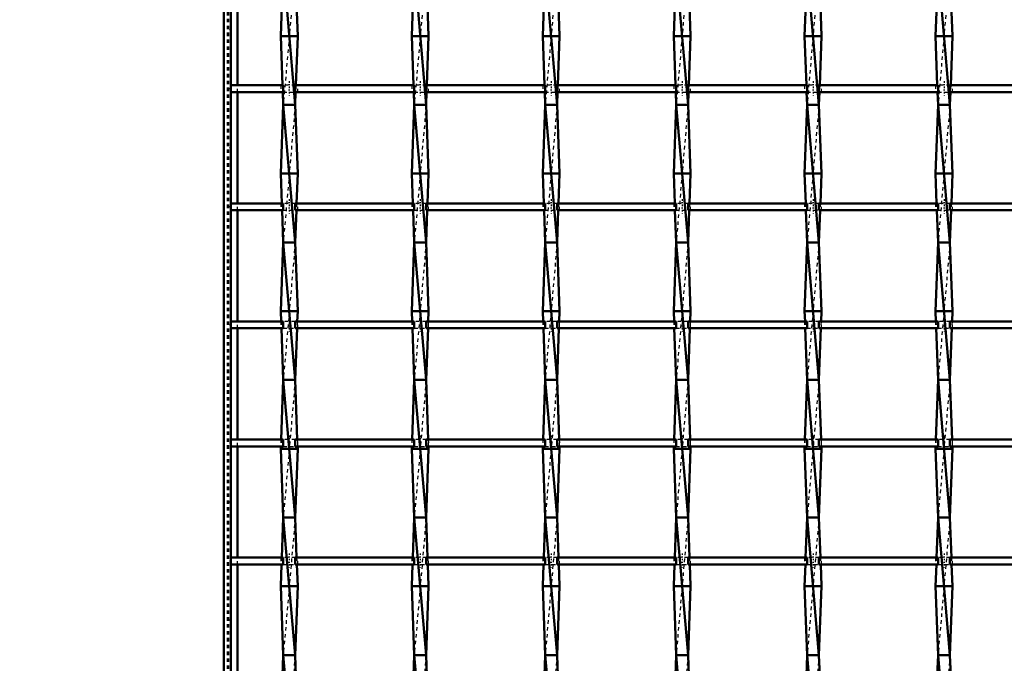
# Model space of a CAD drawing. Header units: millimetres. Extents: x -746 to 532, y -500 to 878.
# Tile 3 of 16: x -459 to -173, y -304 to -117. Entities that reach past the tile are written whole.
import ezdxf

# ---------------------------------------------------------------- set-up
doc = ezdxf.new("R2010")
doc.units = ezdxf.units.MM
doc.linetypes.add('Center', pattern=[1.5, 0.45, -0.5, 0.05, -0.5])
doc.linetypes.add('Dashed', pattern=[2, 1, -1])
for name, color, linetype, lineweight in [('2d ConnectionPoints', 7, 'Continuous', 50), ('AM_0', 7, 'Continuous', 50), ('AM_5', 3, 'Continuous', 25), ('AM_7', 7, 'Center', 25), ('AM_9', 6, 'Dashed', 25)]:
    doc.layers.add(name, color=color, linetype=linetype, lineweight=lineweight)
doc.dimstyles.new('ISO-25', dxfattribs={"dimtxt": 2.5, "dimasz": 2.5, "dimexe": 1.25, "dimexo": 0.625, "dimtad": 1, "dimtxsty": 'Standard', "dimcen": 2.5, "dimadec": 0, "dimazin": 0, "dimtfac": 1, "dimtmove": 0, "dimatfit": 3, "dimfxl": 1, "dimarcsym": 0})

# ---------------------------------------------------------------- blocks, each defined once
blk = doc.blocks.new('3_azf7ua2cdqxyb2crbokgnkhl1________0_in_LSSP2303438211800100035010_4')
at = {"layer": 'AM_0'}
for p, q in [((-382.73, -101.99), (-379.27, -142)), ((-382.8, -103.99), (-383.45, -122)), ((-379.2, -103.99), (-378.55, -122)), ((-383.45, -122), (-382.94, -136.32)), ((-378.55, -122), (-383.45, -122)), ((-378.55, -122), (-379.06, -136.32)), ((-382.86, -138.32), (-382.73, -142)), ((-379.14, -138.32), (-379.27, -142)), ((-382.73, -142), (-383.45, -162)), ((-382.73, -142), (-379.27, -182)), ((-379.27, -142), (-382.73, -142)), ((-379.27, -142), (-378.55, -162)), ((-378.55, -162), (-383.45, -162)), ((-383.45, -162), (-383.14, -170.65)), ((-378.55, -162), (-378.86, -170.65)), ((-383.07, -172.65), (-382.73, -182)), ((-378.93, -172.65), (-379.27, -182)), ((-382.73, -182), (-383.45, -202)), ((-379.27, -182), (-382.73, -182)), ((-382.73, -182), (-379.27, -222)), ((-379.27, -182), (-378.55, -202)), ((-378.55, -202), (-383.45, -202)), ((-383.45, -202), (-383.34, -204.98)), ((-378.55, -202), (-378.66, -204.98)), ((-383.27, -206.98), (-382.73, -222)), ((-378.73, -206.98), (-379.27, -222)), ((-382.73, -222), (-383.35, -239.31)), ((-382.73, -222), (-379.27, -262)), ((-379.27, -222), (-382.73, -222)), ((-379.27, -222), (-378.65, -239.31)), ((-383.43, -241.31), (-383.45, -242)), ((-378.55, -242), (-383.45, -242)), ((-383.45, -242), (-382.73, -262)), ((-378.55, -242), (-379.27, -262)), ((-378.57, -241.31), (-378.55, -242)), ((-382.73, -262), (-383.15, -273.64)), ((-382.73, -262), (-379.27, -302)), ((-379.27, -262), (-382.73, -262)), ((-379.27, -262), (-378.85, -273.64)), ((-383.22, -275.64), (-383.45, -282)), ((-378.78, -275.64), (-378.55, -282)), ((-378.55, -282), (-383.45, -282)), ((-383.45, -282), (-382.73, -302)), ((-378.55, -282), (-379.27, -302)), ((-382.73, -302), (-382.95, -307.97)), ((-382.73, -302), (-379.27, -342)), ((-379.27, -302), (-382.73, -302)), ((-379.27, -302), (-379.05, -307.97))]:
    blk.add_line(p, q, dxfattribs=at)
at = {"layer": 'AM_9'}
for p, q in [((-379.27, -102), (-382.73, -142)), ((-382.94, -136.32), (-382.86, -138.32)), ((-379.06, -136.32), (-379.14, -138.32)), ((-379.27, -142), (-382.73, -182)), ((-383.14, -170.65), (-383.07, -172.65)), ((-378.86, -170.65), (-378.93, -172.65)), ((-379.27, -182), (-382.73, -222)), ((-383.34, -204.98), (-383.27, -206.98)), ((-378.66, -204.98), (-378.73, -206.98)), ((-379.27, -222), (-382.73, -262)), ((-383.35, -239.31), (-383.43, -241.31)), ((-378.65, -239.31), (-378.57, -241.31)), ((-379.27, -262), (-382.73, -302)), ((-383.15, -273.64), (-383.22, -275.64)), ((-378.85, -273.64), (-378.78, -275.64)), ((-379.27, -302), (-382.73, -342))]:
    blk.add_line(p, q, dxfattribs=at)
blk = doc.blocks.new('4_8szsxl7n2bg1perd54t1x8vkg________0_in_LSSP2303438211800100035010_4')
at = {"layer": 'AM_0'}
for p, q in [((-344.63, -102), (-341.17, -142)), ((-344.7, -103.99), (-345.35, -122)), ((-341.1, -103.99), (-340.45, -122)), ((-345.35, -122), (-344.84, -136.32)), ((-340.45, -122), (-345.35, -122)), ((-340.45, -122), (-340.96, -136.32)), ((-344.76, -138.32), (-344.63, -142)), ((-341.04, -138.32), (-341.17, -142)), ((-344.63, -142), (-345.35, -162)), ((-341.17, -142), (-344.63, -142)), ((-344.63, -142), (-341.17, -182)), ((-341.17, -142), (-340.45, -162)), ((-340.45, -162), (-345.35, -162)), ((-345.35, -162), (-345.04, -170.65)), ((-340.45, -162), (-340.76, -170.65)), ((-344.97, -172.65), (-344.63, -182)), ((-340.83, -172.65), (-341.17, -182)), ((-344.63, -182), (-345.35, -202)), ((-341.17, -182), (-344.63, -182)), ((-344.63, -182), (-341.17, -222)), ((-341.17, -182), (-340.45, -202)), ((-340.45, -202), (-345.35, -202)), ((-345.35, -202), (-345.24, -204.98)), ((-340.45, -202), (-340.56, -204.98)), ((-345.17, -206.98), (-344.63, -222)), ((-340.63, -206.98), (-341.17, -222)), ((-344.63, -222), (-345.25, -239.31)), ((-344.63, -222), (-341.17, -262)), ((-341.17, -222), (-344.63, -222)), ((-341.17, -222), (-340.55, -239.31)), ((-345.33, -241.31), (-345.35, -242)), ((-345.35, -242), (-344.63, -262)), ((-340.45, -242), (-345.35, -242)), ((-340.45, -242), (-341.17, -262)), ((-340.47, -241.31), (-340.45, -242)), ((-344.63, -262), (-345.05, -273.64)), ((-344.63, -262), (-341.17, -302)), ((-341.17, -262), (-344.63, -262)), ((-341.17, -262), (-340.75, -273.64)), ((-345.12, -275.64), (-345.35, -282)), ((-340.68, -275.64), (-340.45, -282)), ((-345.35, -282), (-344.63, -302)), ((-340.45, -282), (-345.35, -282)), ((-340.45, -282), (-341.17, -302)), ((-344.63, -302), (-344.85, -307.97)), ((-341.17, -302), (-344.63, -302)), ((-344.63, -302), (-341.17, -342)), ((-341.17, -302), (-340.95, -307.97))]:
    blk.add_line(p, q, dxfattribs=at)
at = {"layer": 'AM_9'}
for p, q in [((-341.17, -102), (-344.63, -142)), ((-344.84, -136.32), (-344.76, -138.32)), ((-340.96, -136.32), (-341.04, -138.32)), ((-341.17, -142), (-344.63, -182)), ((-345.04, -170.65), (-344.97, -172.65)), ((-340.76, -170.65), (-340.83, -172.65)), ((-341.17, -182), (-344.63, -222)), ((-345.24, -204.98), (-345.17, -206.98)), ((-340.56, -204.98), (-340.63, -206.98)), ((-341.17, -222), (-344.63, -262)), ((-345.25, -239.31), (-345.33, -241.31)), ((-340.55, -239.31), (-340.47, -241.31)), ((-341.17, -262), (-344.63, -302)), ((-345.05, -273.64), (-345.12, -275.64)), ((-340.75, -273.64), (-340.68, -275.64)), ((-341.17, -302), (-344.63, -342))]:
    blk.add_line(p, q, dxfattribs=at)
blk = doc.blocks.new('5_jbi76kvbklyrk6lsxhv9wrq6g________0_in_LSSP2303438211800100035010_4')
at = {"layer": 'AM_0'}
for p, q in [((-306.53, -102), (-303.07, -142)), ((-306.6, -103.99), (-307.25, -122)), ((-303, -103.99), (-302.35, -122)), ((-302.35, -122), (-307.25, -122)), ((-307.25, -122), (-306.74, -136.32)), ((-302.35, -122), (-302.86, -136.32)), ((-306.66, -138.32), (-306.53, -142)), ((-302.94, -138.32), (-303.07, -142)), ((-306.53, -142), (-307.25, -162)), ((-306.53, -142), (-303.07, -182)), ((-303.07, -142), (-306.53, -142)), ((-303.07, -142), (-302.35, -162)), ((-302.35, -162), (-307.25, -162)), ((-307.25, -162), (-306.94, -170.65)), ((-302.35, -162), (-302.66, -170.65)), ((-306.87, -172.65), (-306.53, -182)), ((-302.73, -172.65), (-303.07, -182)), ((-306.53, -182), (-307.25, -202)), ((-306.53, -182), (-303.07, -222)), ((-303.07, -182), (-306.53, -182)), ((-303.07, -182), (-302.35, -202)), ((-302.35, -202), (-307.25, -202)), ((-307.25, -202), (-307.14, -204.98)), ((-302.35, -202), (-302.46, -204.98)), ((-307.07, -206.98), (-306.53, -222)), ((-302.53, -206.98), (-303.07, -222)), ((-306.53, -222), (-307.15, -239.31)), ((-306.53, -222), (-303.07, -262)), ((-303.07, -222), (-306.53, -222)), ((-303.07, -222), (-302.45, -239.31)), ((-307.23, -241.31), (-307.25, -242)), ((-307.25, -242), (-306.53, -262)), ((-302.35, -242), (-307.25, -242)), ((-302.35, -242), (-303.07, -262)), ((-302.37, -241.31), (-302.35, -242)), ((-306.53, -262), (-306.95, -273.64)), ((-306.53, -262), (-303.07, -302)), ((-303.07, -262), (-306.53, -262)), ((-303.07, -262), (-302.65, -273.64)), ((-307.02, -275.64), (-307.25, -282)), ((-302.58, -275.64), (-302.35, -282)), ((-302.35, -282), (-307.25, -282)), ((-307.25, -282), (-306.53, -302)), ((-302.35, -282), (-303.07, -302)), ((-306.53, -302), (-306.75, -307.97)), ((-306.53, -302), (-303.07, -342)), ((-303.07, -302), (-306.53, -302)), ((-303.07, -302), (-302.85, -307.97))]:
    blk.add_line(p, q, dxfattribs=at)
at = {"layer": 'AM_9'}
for p, q in [((-303.07, -102), (-306.53, -142)), ((-306.74, -136.32), (-306.66, -138.32)), ((-302.86, -136.32), (-302.94, -138.32)), ((-303.07, -142), (-306.53, -182)), ((-306.94, -170.65), (-306.87, -172.65)), ((-302.66, -170.65), (-302.73, -172.65)), ((-303.07, -182), (-306.53, -222)), ((-307.14, -204.98), (-307.07, -206.98)), ((-302.46, -204.98), (-302.53, -206.98)), ((-303.07, -222), (-306.53, -262)), ((-307.15, -239.31), (-307.23, -241.31)), ((-302.45, -239.31), (-302.37, -241.31)), ((-303.07, -262), (-306.53, -302)), ((-306.95, -273.64), (-307.02, -275.64)), ((-302.65, -273.64), (-302.58, -275.64)), ((-303.07, -302), (-306.53, -342))]:
    blk.add_line(p, q, dxfattribs=at)
blk = doc.blocks.new('6_e3duusgp7z7mcbgh8il2u6i9x________0_in_LSSP2303438211800100035010_4')
at = {"layer": 'AM_0'}
for p, q in [((-268.43, -102), (-264.97, -142)), ((-268.5, -103.99), (-269.15, -122)), ((-264.9, -103.99), (-264.25, -122)), ((-269.15, -122), (-268.64, -136.32)), ((-264.25, -122), (-269.15, -122)), ((-264.25, -122), (-264.76, -136.32)), ((-268.56, -138.32), (-268.43, -142)), ((-264.84, -138.32), (-264.97, -142)), ((-268.43, -142), (-269.15, -162)), ((-268.43, -142), (-264.97, -182)), ((-264.97, -142), (-268.43, -142)), ((-264.97, -142), (-264.25, -162)), ((-264.25, -162), (-269.15, -162)), ((-269.15, -162), (-268.84, -170.65)), ((-264.25, -162), (-264.56, -170.65)), ((-268.77, -172.65), (-268.43, -182)), ((-264.63, -172.65), (-264.97, -182)), ((-268.43, -182), (-269.15, -202)), ((-268.43, -182), (-264.97, -222)), ((-264.97, -182), (-268.43, -182)), ((-264.97, -182), (-264.25, -202)), ((-264.25, -202), (-269.15, -202)), ((-269.15, -202), (-269.04, -204.98)), ((-264.25, -202), (-264.36, -204.98)), ((-268.97, -206.98), (-268.43, -222)), ((-264.43, -206.98), (-264.97, -222)), ((-268.43, -222), (-269.05, -239.31)), ((-268.43, -222), (-264.97, -262)), ((-264.97, -222), (-268.43, -222)), ((-264.97, -222), (-264.35, -239.31)), ((-269.13, -241.31), (-269.15, -242)), ((-264.25, -242), (-269.15, -242)), ((-269.15, -242), (-268.43, -262)), ((-264.25, -242), (-264.97, -262)), ((-264.27, -241.31), (-264.25, -242)), ((-268.43, -262), (-268.85, -273.64)), ((-268.43, -262), (-264.97, -302)), ((-264.97, -262), (-268.43, -262)), ((-264.97, -262), (-264.55, -273.64)), ((-268.92, -275.64), (-269.15, -282)), ((-264.48, -275.64), (-264.25, -282)), ((-264.25, -282), (-269.15, -282)), ((-269.15, -282), (-268.43, -302)), ((-264.25, -282), (-264.97, -302)), ((-268.43, -302), (-268.65, -307.97)), ((-264.97, -302), (-268.43, -302)), ((-268.43, -302), (-264.97, -342)), ((-264.97, -302), (-264.75, -307.97))]:
    blk.add_line(p, q, dxfattribs=at)
at = {"layer": 'AM_9'}
for p, q in [((-264.97, -102), (-268.43, -142)), ((-268.64, -136.32), (-268.56, -138.32)), ((-264.76, -136.32), (-264.84, -138.32)), ((-264.97, -142), (-268.43, -182)), ((-268.84, -170.65), (-268.77, -172.65)), ((-264.56, -170.65), (-264.63, -172.65)), ((-264.97, -182), (-268.43, -222)), ((-269.04, -204.98), (-268.97, -206.98)), ((-264.36, -204.98), (-264.43, -206.98)), ((-264.97, -222), (-268.43, -262)), ((-269.05, -239.31), (-269.13, -241.31)), ((-264.35, -239.31), (-264.27, -241.31)), ((-264.97, -262), (-268.43, -302)), ((-268.85, -273.64), (-268.92, -275.64)), ((-264.55, -273.64), (-264.48, -275.64)), ((-264.97, -302), (-268.43, -342))]:
    blk.add_line(p, q, dxfattribs=at)
blk = doc.blocks.new('7_t8baodlhraqciihqgp29s4xvq________0_in_LSSP2303438211800100035010_4')
at = {"layer": 'AM_0'}
for p, q in [((-230.33, -102), (-226.87, -142)), ((-230.4, -103.99), (-231.05, -122)), ((-226.8, -103.99), (-226.15, -122)), ((-226.15, -122), (-231.05, -122)), ((-231.05, -122), (-230.54, -136.32)), ((-226.15, -122), (-226.66, -136.32)), ((-230.46, -138.32), (-230.33, -142)), ((-226.74, -138.32), (-226.87, -142)), ((-230.33, -142), (-231.05, -162)), ((-230.33, -142), (-226.87, -182)), ((-226.87, -142), (-230.33, -142)), ((-226.87, -142), (-226.15, -162)), ((-226.15, -162), (-231.05, -162)), ((-231.05, -162), (-230.74, -170.65)), ((-226.15, -162), (-226.46, -170.65)), ((-230.67, -172.65), (-230.33, -182)), ((-226.53, -172.65), (-226.87, -182)), ((-230.33, -182), (-231.05, -202)), ((-226.87, -182), (-230.33, -182)), ((-230.33, -182), (-226.87, -222)), ((-226.87, -182), (-226.15, -202)), ((-226.15, -202), (-231.05, -202)), ((-231.05, -202), (-230.94, -204.98)), ((-226.15, -202), (-226.26, -204.98)), ((-230.87, -206.98), (-230.33, -222)), ((-226.33, -206.98), (-226.87, -222)), ((-230.33, -222), (-230.95, -239.31)), ((-230.33, -222), (-226.87, -262)), ((-226.87, -222), (-230.33, -222)), ((-226.87, -222), (-226.25, -239.31)), ((-231.03, -241.31), (-231.05, -242)), ((-231.05, -242), (-230.33, -262)), ((-226.15, -242), (-231.05, -242)), ((-226.15, -242), (-226.87, -262)), ((-226.17, -241.31), (-226.15, -242)), ((-230.33, -262), (-230.75, -273.64)), ((-226.87, -262), (-230.33, -262)), ((-230.33, -262), (-226.87, -302)), ((-226.87, -262), (-226.45, -273.64)), ((-230.82, -275.64), (-231.05, -282)), ((-226.38, -275.64), (-226.15, -282)), ((-231.05, -282), (-230.33, -302)), ((-226.15, -282), (-231.05, -282)), ((-226.15, -282), (-226.87, -302)), ((-230.33, -302), (-230.55, -307.97)), ((-230.33, -302), (-226.87, -342)), ((-226.87, -302), (-230.33, -302)), ((-226.87, -302), (-226.65, -307.97))]:
    blk.add_line(p, q, dxfattribs=at)
at = {"layer": 'AM_9'}
for p, q in [((-226.87, -102), (-230.33, -142)), ((-230.54, -136.32), (-230.46, -138.32)), ((-226.66, -136.32), (-226.74, -138.32)), ((-226.87, -142), (-230.33, -182)), ((-230.74, -170.65), (-230.67, -172.65)), ((-226.46, -170.65), (-226.53, -172.65)), ((-226.87, -182), (-230.33, -222)), ((-230.94, -204.98), (-230.87, -206.98)), ((-226.26, -204.98), (-226.33, -206.98)), ((-226.87, -222), (-230.33, -262)), ((-230.95, -239.31), (-231.03, -241.31)), ((-226.25, -239.31), (-226.17, -241.31)), ((-226.87, -262), (-230.33, -302)), ((-230.75, -273.64), (-230.82, -275.64)), ((-226.45, -273.64), (-226.38, -275.64)), ((-226.87, -302), (-230.33, -342))]:
    blk.add_line(p, q, dxfattribs=at)
blk = doc.blocks.new('8_hajy7ue8pk9nfaf3ubaq8urog________0_in_LSSP2303438211800100035010_4')
at = {"layer": 'AM_0'}
for p, q in [((-192.23, -102), (-188.77, -142)), ((-192.3, -103.99), (-192.95, -122)), ((-188.7, -103.99), (-188.05, -122)), ((-192.95, -122), (-192.44, -136.32)), ((-188.05, -122), (-192.95, -122)), ((-188.05, -122), (-188.56, -136.32)), ((-192.36, -138.32), (-192.23, -142)), ((-188.64, -138.32), (-188.77, -142)), ((-192.23, -142), (-192.95, -162)), ((-192.23, -142), (-188.77, -182)), ((-188.77, -142), (-192.23, -142)), ((-188.77, -142), (-188.05, -162)), ((-188.05, -162), (-192.95, -162)), ((-192.95, -162), (-192.64, -170.65)), ((-188.05, -162), (-188.36, -170.65)), ((-192.57, -172.65), (-192.23, -182)), ((-188.43, -172.65), (-188.77, -182)), ((-192.23, -182), (-192.95, -202)), ((-192.23, -182), (-188.77, -222)), ((-188.77, -182), (-192.23, -182)), ((-188.77, -182), (-188.05, -202)), ((-192.95, -202), (-192.84, -204.98)), ((-188.05, -202), (-192.95, -202)), ((-188.05, -202), (-188.16, -204.98)), ((-192.77, -206.98), (-192.23, -222)), ((-188.23, -206.98), (-188.77, -222)), ((-192.23, -222), (-192.85, -239.31)), ((-192.23, -222), (-188.77, -262)), ((-188.77, -222), (-192.23, -222)), ((-188.77, -222), (-188.15, -239.31)), ((-192.93, -241.31), (-192.95, -242)), ((-188.05, -242), (-192.95, -242)), ((-192.95, -242), (-192.23, -262)), ((-188.05, -242), (-188.77, -262)), ((-188.07, -241.31), (-188.05, -242)), ((-192.23, -262), (-192.65, -273.64)), ((-188.77, -262), (-192.23, -262)), ((-192.23, -262), (-188.77, -302)), ((-188.77, -262), (-188.35, -273.64)), ((-192.72, -275.64), (-192.95, -282)), ((-188.28, -275.64), (-188.05, -282)), ((-192.95, -282), (-192.23, -302)), ((-188.05, -282), (-192.95, -282)), ((-188.05, -282), (-188.77, -302)), ((-192.23, -302), (-192.45, -307.97)), ((-192.23, -302), (-188.77, -342)), ((-188.77, -302), (-192.23, -302)), ((-188.77, -302), (-188.55, -307.97))]:
    blk.add_line(p, q, dxfattribs=at)
at = {"layer": 'AM_9'}
for p, q in [((-188.77, -102), (-192.23, -142)), ((-192.44, -136.32), (-192.36, -138.32)), ((-188.56, -136.32), (-188.64, -138.32)), ((-188.77, -142), (-192.23, -182)), ((-192.64, -170.65), (-192.57, -172.65)), ((-188.36, -170.65), (-188.43, -172.65)), ((-188.77, -182), (-192.23, -222)), ((-192.84, -204.98), (-192.77, -206.98)), ((-188.16, -204.98), (-188.23, -206.98)), ((-188.77, -222), (-192.23, -262)), ((-192.85, -239.31), (-192.93, -241.31)), ((-188.15, -239.31), (-188.07, -241.31)), ((-188.77, -262), (-192.23, -302)), ((-192.65, -273.64), (-192.72, -275.64)), ((-188.35, -273.64), (-188.28, -275.64)), ((-188.77, -302), (-192.23, -342))]:
    blk.add_line(p, q, dxfattribs=at)
blk = doc.blocks.new('31_w94egybavsfqn215ydkq1z0ic________0_in_LSSP2303438211800100035010_4')
at = {"layer": 'AM_0'}
for p, q in [((-382.73, -273.64), (-398, -273.64)), ((-398, -273.64), (-398, -275.64)), ((-382.73, -273.64), (-382.73, -275.64)), ((-344.63, -273.64), (-379.27, -273.64)), ((-379.27, -275.64), (-379.27, -273.64)), ((-344.63, -273.64), (-344.63, -275.64)), ((-341.17, -275.64), (-341.17, -273.64)), ((-306.53, -273.64), (-341.17, -273.64)), ((-306.53, -273.64), (-306.53, -275.64)), ((-268.43, -273.64), (-303.07, -273.64)), ((-303.07, -275.64), (-303.07, -273.64)), ((-268.43, -273.64), (-268.43, -275.64)), ((-230.33, -273.64), (-264.97, -273.64)), ((-264.97, -275.64), (-264.97, -273.64)), ((-230.33, -273.64), (-230.33, -275.64)), ((-226.87, -275.64), (-226.87, -273.64)), ((-192.23, -273.64), (-226.87, -273.64)), ((-192.23, -273.64), (-192.23, -275.64)), ((-154.13, -273.64), (-188.77, -273.64)), ((-188.77, -275.64), (-188.77, -273.64)), ((-382.73, -275.64), (-398, -275.64)), ((-344.63, -275.64), (-379.27, -275.64)), ((-306.53, -275.64), (-341.17, -275.64)), ((-268.43, -275.64), (-303.07, -275.64)), ((-230.33, -275.64), (-264.97, -275.64)), ((-192.23, -275.64), (-226.87, -275.64)), ((-154.13, -275.64), (-188.77, -275.64))]:
    blk.add_line(p, q, dxfattribs=at)
at = {"layer": 'AM_7'}
for p, q in [((-381, -272.44), (-381, -276.84)), ((-342.9, -272.44), (-342.9, -276.84)), ((-304.8, -272.44), (-304.8, -276.84)), ((-266.7, -272.44), (-266.7, -276.84)), ((-228.6, -272.44), (-228.6, -276.84)), ((-190.5, -272.44), (-190.5, -276.84))]:
    blk.add_line(p, q, dxfattribs=at)
at = {"layer": 'AM_9'}
for p, q in [((-383.45, -273.64), (-383.45, -275.64)), ((-379.27, -273.64), (-382.73, -273.64)), ((-378.55, -275.64), (-378.55, -273.64)), ((-345.35, -273.64), (-345.35, -275.64)), ((-341.17, -273.64), (-344.63, -273.64)), ((-340.45, -275.64), (-340.45, -273.64)), ((-307.25, -273.64), (-307.25, -275.64)), ((-303.07, -273.64), (-306.53, -273.64)), ((-302.35, -275.64), (-302.35, -273.64)), ((-269.15, -273.64), (-269.15, -275.64)), ((-264.97, -273.64), (-268.43, -273.64)), ((-264.25, -275.64), (-264.25, -273.64)), ((-231.05, -273.64), (-231.05, -275.64)), ((-226.87, -273.64), (-230.33, -273.64)), ((-226.15, -275.64), (-226.15, -273.64)), ((-192.95, -273.64), (-192.95, -275.64)), ((-188.77, -273.64), (-192.23, -273.64)), ((-188.05, -275.64), (-188.05, -273.64)), ((-382.73, -275.64), (-379.27, -275.64)), ((-344.63, -275.64), (-341.17, -275.64)), ((-306.53, -275.64), (-303.07, -275.64)), ((-268.43, -275.64), (-264.97, -275.64)), ((-230.33, -275.64), (-226.87, -275.64)), ((-192.23, -275.64), (-188.77, -275.64))]:
    blk.add_line(p, q, dxfattribs=at)
blk = doc.blocks.new('32_7j2u2g4rahm8mrwjf2ma18mql________0_in_LSSP2303438211800100035010_4')
at = {"layer": 'AM_0'}
for p, q in [((-382.73, -239.31), (-398, -239.31)), ((-398, -239.31), (-398, -241.31)), ((-382.73, -239.31), (-382.73, -241.31)), ((-344.63, -239.31), (-379.27, -239.31)), ((-379.27, -241.31), (-379.27, -239.31)), ((-344.63, -239.31), (-344.63, -241.31)), ((-306.53, -239.31), (-341.17, -239.31)), ((-341.17, -241.31), (-341.17, -239.31)), ((-306.53, -239.31), (-306.53, -241.31)), ((-268.43, -239.31), (-303.07, -239.31)), ((-303.07, -241.31), (-303.07, -239.31)), ((-268.43, -239.31), (-268.43, -241.31)), ((-264.97, -241.31), (-264.97, -239.31)), ((-230.33, -239.31), (-264.97, -239.31)), ((-230.33, -239.31), (-230.33, -241.31)), ((-226.87, -241.31), (-226.87, -239.31)), ((-192.23, -239.31), (-226.87, -239.31)), ((-192.23, -239.31), (-192.23, -241.31)), ((-188.77, -241.31), (-188.77, -239.31)), ((-154.13, -239.31), (-188.77, -239.31)), ((-382.73, -241.31), (-398, -241.31)), ((-344.63, -241.31), (-379.27, -241.31)), ((-306.53, -241.31), (-341.17, -241.31)), ((-268.43, -241.31), (-303.07, -241.31)), ((-230.33, -241.31), (-264.97, -241.31)), ((-192.23, -241.31), (-226.87, -241.31)), ((-154.13, -241.31), (-188.77, -241.31))]:
    blk.add_line(p, q, dxfattribs=at)
at = {"layer": 'AM_7'}
for p, q in [((-381, -238.11), (-381, -242.51)), ((-342.9, -238.11), (-342.9, -242.51)), ((-304.8, -238.11), (-304.8, -242.51)), ((-266.7, -238.11), (-266.7, -242.51)), ((-228.6, -238.11), (-228.6, -242.51)), ((-190.5, -238.11), (-190.5, -242.51))]:
    blk.add_line(p, q, dxfattribs=at)
at = {"layer": 'AM_9'}
for p, q in [((-383.45, -239.31), (-383.45, -241.31)), ((-379.27, -239.31), (-382.73, -239.31)), ((-378.55, -241.31), (-378.55, -239.31)), ((-345.35, -239.31), (-345.35, -241.31)), ((-341.17, -239.31), (-344.63, -239.31)), ((-340.45, -241.31), (-340.45, -239.31)), ((-307.25, -239.31), (-307.25, -241.31)), ((-303.07, -239.31), (-306.53, -239.31)), ((-302.35, -241.31), (-302.35, -239.31)), ((-269.15, -239.31), (-269.15, -241.31)), ((-264.97, -239.31), (-268.43, -239.31)), ((-264.25, -241.31), (-264.25, -239.31)), ((-231.05, -239.31), (-231.05, -241.31)), ((-226.87, -239.31), (-230.33, -239.31)), ((-226.15, -241.31), (-226.15, -239.31)), ((-192.95, -239.31), (-192.95, -241.31)), ((-188.77, -239.31), (-192.23, -239.31)), ((-188.05, -241.31), (-188.05, -239.31)), ((-382.73, -241.31), (-379.27, -241.31)), ((-344.63, -241.31), (-341.17, -241.31)), ((-306.53, -241.31), (-303.07, -241.31)), ((-268.43, -241.31), (-264.97, -241.31)), ((-230.33, -241.31), (-226.87, -241.31)), ((-192.23, -241.31), (-188.77, -241.31))]:
    blk.add_line(p, q, dxfattribs=at)
blk = doc.blocks.new('33_xxfocdjluecign4nla3bq3vjw________0_in_LSSP2303438211800100035010_4')
at = {"layer": 'AM_0'}
for p, q in [((-382.73, -204.98), (-398, -204.98)), ((-398, -204.98), (-398, -206.98)), ((-382.73, -204.98), (-382.73, -206.98)), ((-344.63, -204.98), (-379.27, -204.98)), ((-379.27, -206.98), (-379.27, -204.98)), ((-344.63, -204.98), (-344.63, -206.98)), ((-306.53, -204.98), (-341.17, -204.98)), ((-341.17, -206.98), (-341.17, -204.98)), ((-306.53, -204.98), (-306.53, -206.98)), ((-303.07, -206.98), (-303.07, -204.98)), ((-268.43, -204.98), (-303.07, -204.98)), ((-268.43, -204.98), (-268.43, -206.98)), ((-230.33, -204.98), (-264.97, -204.98)), ((-264.97, -206.98), (-264.97, -204.98)), ((-230.33, -204.98), (-230.33, -206.98)), ((-226.87, -206.98), (-226.87, -204.98)), ((-192.23, -204.98), (-226.87, -204.98)), ((-192.23, -204.98), (-192.23, -206.98)), ((-154.13, -204.98), (-188.77, -204.98)), ((-188.77, -206.98), (-188.77, -204.98)), ((-382.73, -206.98), (-398, -206.98)), ((-344.63, -206.98), (-379.27, -206.98)), ((-306.53, -206.98), (-341.17, -206.98)), ((-268.43, -206.98), (-303.07, -206.98)), ((-230.33, -206.98), (-264.97, -206.98)), ((-192.23, -206.98), (-226.87, -206.98)), ((-154.13, -206.98), (-188.77, -206.98))]:
    blk.add_line(p, q, dxfattribs=at)
at = {"layer": 'AM_7'}
for p, q in [((-381, -203.78), (-381, -208.18)), ((-342.9, -203.78), (-342.9, -208.18)), ((-304.8, -203.78), (-304.8, -208.18)), ((-266.7, -203.78), (-266.7, -208.18)), ((-228.6, -203.78), (-228.6, -208.18)), ((-190.5, -203.78), (-190.5, -208.18))]:
    blk.add_line(p, q, dxfattribs=at)
at = {"layer": 'AM_9'}
for p, q in [((-383.45, -204.98), (-383.45, -206.98)), ((-379.27, -204.98), (-382.73, -204.98)), ((-378.55, -206.98), (-378.55, -204.98)), ((-345.35, -204.98), (-345.35, -206.98)), ((-341.17, -204.98), (-344.63, -204.98)), ((-340.45, -206.98), (-340.45, -204.98)), ((-307.25, -204.98), (-307.25, -206.98)), ((-303.07, -204.98), (-306.53, -204.98)), ((-302.35, -206.98), (-302.35, -204.98)), ((-269.15, -204.98), (-269.15, -206.98)), ((-264.97, -204.98), (-268.43, -204.98)), ((-264.25, -206.98), (-264.25, -204.98)), ((-231.05, -204.98), (-231.05, -206.98)), ((-226.87, -204.98), (-230.33, -204.98)), ((-226.15, -206.98), (-226.15, -204.98)), ((-192.95, -204.98), (-192.95, -206.98)), ((-188.77, -204.98), (-192.23, -204.98)), ((-188.05, -206.98), (-188.05, -204.98)), ((-382.73, -206.98), (-379.27, -206.98)), ((-344.63, -206.98), (-341.17, -206.98)), ((-306.53, -206.98), (-303.07, -206.98)), ((-268.43, -206.98), (-264.97, -206.98)), ((-230.33, -206.98), (-226.87, -206.98)), ((-192.23, -206.98), (-188.77, -206.98))]:
    blk.add_line(p, q, dxfattribs=at)
blk = doc.blocks.new('34_tmqaksizy8vkmgg7tzgbmuj2c________0_in_LSSP2303438211800100035010_4')
at = {"layer": 'AM_0'}
for p, q in [((-382.73, -170.65), (-398, -170.65)), ((-398, -170.65), (-398, -172.65)), ((-382.73, -170.65), (-382.73, -172.65)), ((-344.63, -170.65), (-379.27, -170.65)), ((-379.27, -172.65), (-379.27, -170.65)), ((-344.63, -170.65), (-344.63, -172.65)), ((-306.53, -170.65), (-341.17, -170.65)), ((-341.17, -172.65), (-341.17, -170.65)), ((-306.53, -170.65), (-306.53, -172.65)), ((-303.07, -172.65), (-303.07, -170.65)), ((-268.43, -170.65), (-303.07, -170.65)), ((-268.43, -170.65), (-268.43, -172.65)), ((-230.33, -170.65), (-264.97, -170.65)), ((-264.97, -172.65), (-264.97, -170.65)), ((-230.33, -170.65), (-230.33, -172.65)), ((-226.87, -172.65), (-226.87, -170.65)), ((-192.23, -170.65), (-226.87, -170.65)), ((-192.23, -170.65), (-192.23, -172.65)), ((-188.77, -172.65), (-188.77, -170.65)), ((-154.13, -170.65), (-188.77, -170.65)), ((-382.73, -172.65), (-398, -172.65)), ((-344.63, -172.65), (-379.27, -172.65)), ((-306.53, -172.65), (-341.17, -172.65)), ((-268.43, -172.65), (-303.07, -172.65)), ((-230.33, -172.65), (-264.97, -172.65)), ((-192.23, -172.65), (-226.87, -172.65)), ((-154.13, -172.65), (-188.77, -172.65))]:
    blk.add_line(p, q, dxfattribs=at)
at = {"layer": 'AM_7'}
for p, q in [((-381, -169.45), (-381, -173.85)), ((-342.9, -169.45), (-342.9, -173.85)), ((-304.8, -169.45), (-304.8, -173.85)), ((-266.7, -169.45), (-266.7, -173.85)), ((-228.6, -169.45), (-228.6, -173.85)), ((-190.5, -169.45), (-190.5, -173.85))]:
    blk.add_line(p, q, dxfattribs=at)
at = {"layer": 'AM_9'}
for p, q in [((-383.45, -170.65), (-383.45, -172.65)), ((-379.27, -170.65), (-382.73, -170.65)), ((-378.55, -172.65), (-378.55, -170.65)), ((-345.35, -170.65), (-345.35, -172.65)), ((-341.17, -170.65), (-344.63, -170.65)), ((-340.45, -172.65), (-340.45, -170.65)), ((-307.25, -170.65), (-307.25, -172.65)), ((-303.07, -170.65), (-306.53, -170.65)), ((-302.35, -172.65), (-302.35, -170.65)), ((-269.15, -170.65), (-269.15, -172.65)), ((-264.97, -170.65), (-268.43, -170.65)), ((-264.25, -172.65), (-264.25, -170.65)), ((-231.05, -170.65), (-231.05, -172.65)), ((-226.87, -170.65), (-230.33, -170.65)), ((-226.15, -172.65), (-226.15, -170.65)), ((-192.95, -170.65), (-192.95, -172.65)), ((-188.77, -170.65), (-192.23, -170.65)), ((-188.05, -172.65), (-188.05, -170.65)), ((-382.73, -172.65), (-379.27, -172.65)), ((-344.63, -172.65), (-341.17, -172.65)), ((-306.53, -172.65), (-303.07, -172.65)), ((-268.43, -172.65), (-264.97, -172.65)), ((-230.33, -172.65), (-226.87, -172.65)), ((-192.23, -172.65), (-188.77, -172.65))]:
    blk.add_line(p, q, dxfattribs=at)
blk = doc.blocks.new('35_qs2fynw8iekxvcv4ikhd4gj6i________0_in_LSSP2303438211800100035010_4')
at = {"layer": 'AM_0'}
for p, q in [((-382.73, -136.32), (-398, -136.32)), ((-398, -136.32), (-398, -138.32)), ((-382.73, -136.32), (-382.73, -138.32)), ((-344.63, -136.32), (-379.27, -136.32)), ((-379.27, -138.32), (-379.27, -136.32)), ((-344.63, -136.32), (-344.63, -138.32)), ((-341.17, -138.32), (-341.17, -136.32)), ((-306.53, -136.32), (-341.17, -136.32)), ((-306.53, -136.32), (-306.53, -138.32)), ((-268.43, -136.32), (-303.07, -136.32)), ((-303.07, -138.32), (-303.07, -136.32)), ((-268.43, -136.32), (-268.43, -138.32)), ((-230.33, -136.32), (-264.97, -136.32)), ((-264.97, -138.32), (-264.97, -136.32)), ((-230.33, -136.32), (-230.33, -138.32)), ((-226.87, -138.32), (-226.87, -136.32)), ((-192.23, -136.32), (-226.87, -136.32)), ((-192.23, -136.32), (-192.23, -138.32)), ((-188.77, -138.32), (-188.77, -136.32)), ((-154.13, -136.32), (-188.77, -136.32)), ((-382.73, -138.32), (-398, -138.32)), ((-344.63, -138.32), (-379.27, -138.32)), ((-306.53, -138.32), (-341.17, -138.32)), ((-268.43, -138.32), (-303.07, -138.32)), ((-230.33, -138.32), (-264.97, -138.32)), ((-192.23, -138.32), (-226.87, -138.32)), ((-154.13, -138.32), (-188.77, -138.32))]:
    blk.add_line(p, q, dxfattribs=at)
at = {"layer": 'AM_7'}
for p, q in [((-381, -135.12), (-381, -139.52)), ((-342.9, -135.12), (-342.9, -139.52)), ((-304.8, -135.12), (-304.8, -139.52)), ((-266.7, -135.12), (-266.7, -139.52)), ((-228.6, -135.12), (-228.6, -139.52)), ((-190.5, -135.12), (-190.5, -139.52))]:
    blk.add_line(p, q, dxfattribs=at)
at = {"layer": 'AM_9'}
for p, q in [((-383.45, -136.32), (-383.45, -138.32)), ((-379.27, -136.32), (-382.73, -136.32)), ((-378.55, -138.32), (-378.55, -136.32)), ((-345.35, -136.32), (-345.35, -138.32)), ((-341.17, -136.32), (-344.63, -136.32)), ((-340.45, -138.32), (-340.45, -136.32)), ((-307.25, -136.32), (-307.25, -138.32)), ((-303.07, -136.32), (-306.53, -136.32)), ((-302.35, -138.32), (-302.35, -136.32)), ((-269.15, -136.32), (-269.15, -138.32)), ((-264.97, -136.32), (-268.43, -136.32)), ((-264.25, -138.32), (-264.25, -136.32)), ((-231.05, -136.32), (-231.05, -138.32)), ((-226.87, -136.32), (-230.33, -136.32)), ((-226.15, -138.32), (-226.15, -136.32)), ((-192.95, -136.32), (-192.95, -138.32)), ((-188.77, -136.32), (-192.23, -136.32)), ((-188.05, -138.32), (-188.05, -136.32)), ((-382.73, -138.32), (-379.27, -138.32)), ((-344.63, -138.32), (-341.17, -138.32)), ((-306.53, -138.32), (-303.07, -138.32)), ((-268.43, -138.32), (-264.97, -138.32)), ((-230.33, -138.32), (-226.87, -138.32)), ((-192.23, -138.32), (-188.77, -138.32))]:
    blk.add_line(p, q, dxfattribs=at)
blk = doc.blocks.new('54_6pm5i7rdovxaphnmye8xhb6dh________0_in_LSSP2303438211800100035010_4')
at = {"layer": 'AM_0'}
for p, q in [((-400, -498), (-400, 498)), ((-398, -498), (-398, 498)), ((-396.05, -136.32), (-396.05, -103.99)), ((-396.05, -170.65), (-396.05, -138.32)), ((-396.05, -204.98), (-396.05, -172.65)), ((-396.05, -239.31), (-396.05, -206.98)), ((-396.05, -273.64), (-396.05, -241.31)), ((-396.05, -307.97), (-396.05, -275.64))]:
    blk.add_line(p, q, dxfattribs=at)
at = {"layer": 'AM_9'}
for p, q in [((-398.99, -498), (-398.99, 498)), ((-398.55, -498), (-398.55, 498)), ((-396.05, -138.32), (-396.05, -136.32)), ((-396.05, -172.65), (-396.05, -170.65)), ((-396.05, -206.98), (-396.05, -204.98)), ((-396.05, -241.31), (-396.05, -239.31)), ((-396.05, -275.64), (-396.05, -273.64))]:
    blk.add_line(p, q, dxfattribs=at)
blk = doc.blocks.new('*D55')
at = {"layer": 'AM_5', "color": 0, "lineweight": -2}
for p, q in [((-400, 500), (-620, 500)), ((-620, 460), (-620, 208.94)), ((-620, -460), (-620, -208.94)), ((-400, -500), (-620, -500))]:
    blk.add_line(p, q, dxfattribs=at)
at = {"layer": 'AM_5', "color": 0}
for points in [[(-613.33, 460), (-626.67, 460), (-620, 500)], [(-626.67, -460), (-613.33, -460), (-620, -500)]]:
    blk.add_solid(points, dxfattribs=at)
at = {"layer": 'Defpoints', "color": 0}
for p in [(-400, 500), (-620, -500), (-400, -500)]:
    blk.add_point(p, dxfattribs=at)
at = {"layer": 'AM_5', "color": 0, "insert": (-620, 0), "char_height": 40, "attachment_point": 5, "rotation": 90}
blk.add_mtext('B = 1000 mm', dxfattribs=at)

msp = doc.modelspace()

# ---------------------------------------------------------------- linework, layer by layer
at = {"layer": '2d ConnectionPoints'}
for p in [(-398, -120.155), (-398, -137.32), (-398, -137.32), (-398, -154.485), (-398, -171.65), (-398, -171.65), (-398, -188.815), (-398, -205.98), (-398, -205.98), (-398, -223.145), (-398, -240.31), (-398, -240.31), (-398, -257.475), (-398, -274.64), (-398, -274.64), (-398, -291.805)]:
    msp.add_point(p, dxfattribs=at)

# ---------------------------------------------------------------- block references
for name in ['54_6pm5i7rdovxaphnmye8xhb6dh________0_in_LSSP2303438211800100035010_4', '3_azf7ua2cdqxyb2crbokgnkhl1________0_in_LSSP2303438211800100035010_4', '4_8szsxl7n2bg1perd54t1x8vkg________0_in_LSSP2303438211800100035010_4', '5_jbi76kvbklyrk6lsxhv9wrq6g________0_in_LSSP2303438211800100035010_4', '6_e3duusgp7z7mcbgh8il2u6i9x________0_in_LSSP2303438211800100035010_4', '7_t8baodlhraqciihqgp29s4xvq________0_in_LSSP2303438211800100035010_4', '8_hajy7ue8pk9nfaf3ubaq8urog________0_in_LSSP2303438211800100035010_4', '35_qs2fynw8iekxvcv4ikhd4gj6i________0_in_LSSP2303438211800100035010_4', '34_tmqaksizy8vkmgg7tzgbmuj2c________0_in_LSSP2303438211800100035010_4', '33_xxfocdjluecign4nla3bq3vjw________0_in_LSSP2303438211800100035010_4', '32_7j2u2g4rahm8mrwjf2ma18mql________0_in_LSSP2303438211800100035010_4', '31_w94egybavsfqn215ydkq1z0ic________0_in_LSSP2303438211800100035010_4']:
    msp.add_blockref(name, (0, 0))

# ---------------------------------------------------------------- dimensions: what is measured, and where the dimension line sits
at = {"layer": 'AM_5'}
dim = msp.add_linear_dim(base=(-620, -500), p1=(-400, 500), p2=(-400, -500), angle=90, text='B = 1000 mm', dimstyle='ISO-25', override={"dimtxt": 40, "dimasz": 40, "dimexe": 0, "dimexo": 0, "dimgap": 12}, dxfattribs=at)
dim.commit()
dim.dimension.update_dxf_attribs({"geometry": '*D55', "text_midpoint": (-620, 0), "dimtype": 160, "text_rotation": 90})

doc.saveas('drawing.dxf')
